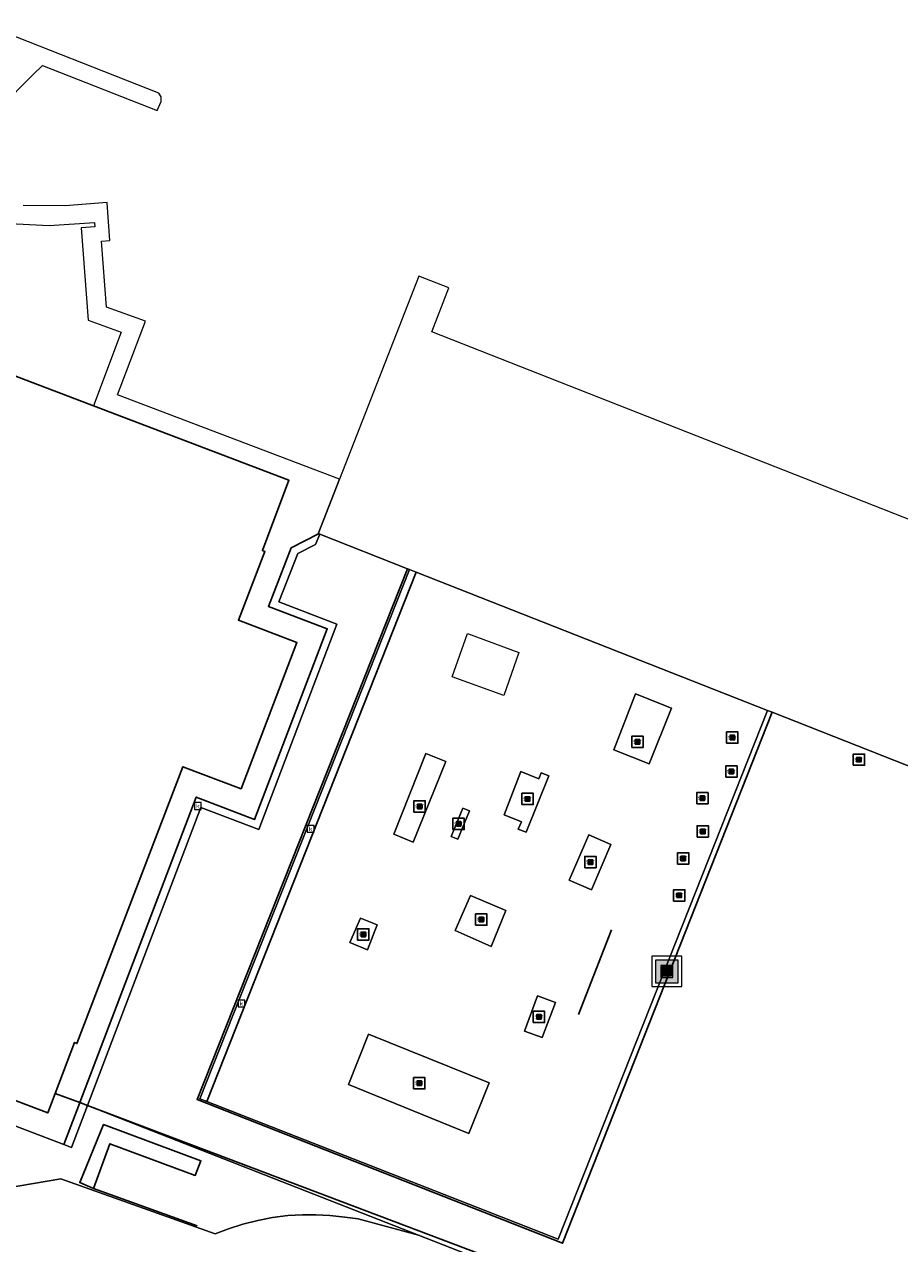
# Model space of a CAD drawing. Header units: metres. Extents: x 197147 to 199131, y 355511 to 356703.
# Tile 194 of 225: x 198532 to 198590, y 356198 to 356278. Entities that reach past the tile are written whole.
import ezdxf
from ezdxf.enums import TextEntityAlignment as Align

# ---------------------------------------------------------------- set-up
doc = ezdxf.new("R2010")
doc.units = ezdxf.units.M
for name, color, linetype, lineweight in [('B-WE-GR-GRAS_KRUIDENRIJK-G', 252, 'Continuous', 18), ('B-WE-RI-GWA_KOLK-S', 252, 'Continuous', 25), ('B-WE-VH-VERHARDING_ASFALT-G', 252, 'Continuous', 18), ('B-WE-VH-VERHARDING_BETONSTRAATSTEEN-G', 252, 'Continuous', 18), ('B-WE-VH-VERHARDING_TEGEL-G', 252, 'Continuous', 18)]:
    doc.layers.add(name, color=color, linetype=linetype, lineweight=lineweight)
for name, color, linetype in [('B-WE-IE-MEUBILAIR_WEGMEUBILAIR-S', 252, 'Continuous'), ('B-WE-IE-MEUBILAIR_WEGMEUBILAIR-S @ 0.05', 252, 'Continuous'), ('B-WE-IE-MEUBILAIR_WEGMEUBILAIR-S @ 0.1', 252, 'Continuous'), ('B-WE-IE-MEUBILAIR_WEGMEUBILAIR-S @ 0.2', 252, 'Continuous'), ('B-WE-IE-MEUBILAIR_WEGMEUBILAIR-S @ 0.5 (1)', 252, 'Continuous'), ('B-WE-IE-MEUBILAIR_WEGMEUBILAIR-S @ 0.5 (2)', 252, 'Continuous'), ('B-WE-IE-TERREINAFSCHEIDING_KUNSTMATIG_HEKWERK-G', 252, 'IE-TERREINAFSCHEIDING-KUNSTMATIG'), ('B-WE-IE-TERREINAFSCHEIDING_KUNSTMATIG_MUUR-G', 252, 'IE-TERREINAFSCHEIDING-KUNSTMATIG-DICHT'), ('B-WE-OG-BEBOUWING-GV', 252, 'Continuous'), ('B-WE-VH-GOOT-G', 253, 'Continuous')]:
    doc.layers.add(name, color=color, linetype=linetype)
doc.styles.add('NLCS-ISO', font='NLCS-ISO.ttf')
doc.styles.add('NLCS-ISO-M-T18', font='NLCS-ISO.ttf', dxfattribs={"height": 1.8})
doc.linetypes.add('IE-TERREINAFSCHEIDING-KUNSTMATIG', pattern='A,4,[82,NLCS.SHX,S=0.75,R=90,X=0,Y=0],4,-2', length=10)
doc.linetypes.add('IE-TERREINAFSCHEIDING-KUNSTMATIG-DICHT', pattern='A,8,-1,[82,NLCS.SHX,S=0.75,R=90,X=0,Y=0],-1', length=10)

# ---------------------------------------------------------------- blocks, each defined once
blk = doc.blocks.new('SIE-WEG_AFVALBAK-SO')
at = {"linetype": 'ByBlock', "lineweight": 18}
h = blk.add_hatch(color=0, dxfattribs=at)
h.dxf.hatch_style = 1
h.paths.add_polyline_path([(-1.5, -1.5), (1.5, -1.5), (1.5, 1.5), (-1.5, 1.5)])
at = {"color": 0, "linetype": 'ByBlock', "lineweight": 18}
for points in [[(-2, -2), (2, -2), (2, 2), (-2, 2)], [(-1.5, -1.5), (1.5, -1.5), (1.5, 1.5), (-1.5, 1.5)]]:
    blk.add_lwpolyline(points, close=True, dxfattribs=at)
blk = doc.blocks.new('*U759')
at = {"layer": 'B-WE-IE-MEUBILAIR_WEGMEUBILAIR-S @ 0.05', "xscale": 0.05, "yscale": 0.05, "zscale": 0.05}
blk.add_blockref('SIE-WEG_AFVALBAK-SO', (198574.14, 356215.562), dxfattribs=at)
at = {"layer": 'B-WE-IE-MEUBILAIR_WEGMEUBILAIR-S @ 0.1', "xscale": 0.1, "yscale": 0.1, "zscale": 0.1}
blk.add_blockref('SIE-WEG_AFVALBAK-SO', (198574.14, 356215.562), dxfattribs=at)
at = {"layer": 'B-WE-IE-MEUBILAIR_WEGMEUBILAIR-S @ 0.2', "xscale": 0.2, "yscale": 0.2, "zscale": 0.2}
blk.add_blockref('SIE-WEG_AFVALBAK-SO', (198574.14, 356215.562), dxfattribs=at)
at = {"layer": 'B-WE-IE-MEUBILAIR_WEGMEUBILAIR-S @ 0.5 (1)', "xscale": 0.5, "yscale": 0.5, "zscale": 0.5}
blk.add_blockref('SIE-WEG_AFVALBAK-SO', (198574.14, 356215.562), dxfattribs=at)
at = {"layer": 'B-WE-IE-MEUBILAIR_WEGMEUBILAIR-S @ 0.5 (2)', "xscale": 0.5, "yscale": 0.5, "zscale": 0.5}
blk.add_blockref('SIE-WEG_AFVALBAK-SO', (198574.14, 356215.562), dxfattribs=at)
blk = doc.blocks.new('BGT-KOLK-SO')
at = {"color": 0, "linetype": 'ByBlock', "lineweight": 18}
blk.add_lwpolyline([(-0.045, -0.045), (0.045, -0.045), (0.045, 0.045), (-0.045, 0.045)], close=True, dxfattribs=at)
at = {"color": 0, "linetype": 'ByBlock', "lineweight": 18, "style": 'NLCS-ISO-M-T18'}
blk.add_text('k', height=0.06, dxfattribs=at).set_placement((0, 0), align=Align.MIDDLE_CENTER)
blk = doc.blocks.new('SIE-WEG_SPEELTOESTEL-SO')
at = {"flags": 128}
blk.add_lwpolyline([(-0.75, -0.75), (0.75, -0.75), (0.75, 0.75), (-0.75, 0.75)], close=True, dxfattribs=at)
at = {"style": 'NLCS-ISO'}
blk.add_text('SPT', height=0.45, dxfattribs=at).set_placement((0, 0), align=Align.MIDDLE_CENTER)
blk = doc.blocks.new('*U1372')
at = {"layer": 'B-WE-IE-MEUBILAIR_WEGMEUBILAIR-S @ 0.05', "xscale": 0.05, "yscale": 0.05, "zscale": 0.05}
blk.add_blockref('SIE-WEG_SPEELTOESTEL-SO', (198557.763, 356226.492), dxfattribs=at)
at = {"layer": 'B-WE-IE-MEUBILAIR_WEGMEUBILAIR-S @ 0.1', "xscale": 0.1, "yscale": 0.1, "zscale": 0.1}
blk.add_blockref('SIE-WEG_SPEELTOESTEL-SO', (198557.763, 356226.492), dxfattribs=at)
at = {"layer": 'B-WE-IE-MEUBILAIR_WEGMEUBILAIR-S @ 0.2', "xscale": 0.2, "yscale": 0.2, "zscale": 0.2}
blk.add_blockref('SIE-WEG_SPEELTOESTEL-SO', (198557.763, 356226.492), dxfattribs=at)
at = {"layer": 'B-WE-IE-MEUBILAIR_WEGMEUBILAIR-S @ 0.5 (1)', "xscale": 0.5, "yscale": 0.5, "zscale": 0.5}
blk.add_blockref('SIE-WEG_SPEELTOESTEL-SO', (198557.763, 356226.492), dxfattribs=at)
at = {"layer": 'B-WE-IE-MEUBILAIR_WEGMEUBILAIR-S @ 0.5 (2)', "xscale": 0.5, "yscale": 0.5, "zscale": 0.5}
blk.add_blockref('SIE-WEG_SPEELTOESTEL-SO', (198557.763, 356226.492), dxfattribs=at)
blk = doc.blocks.new('*U1376')
at = {"layer": 'B-WE-IE-MEUBILAIR_WEGMEUBILAIR-S @ 0.05', "xscale": 0.05, "yscale": 0.05, "zscale": 0.05}
blk.add_blockref('SIE-WEG_SPEELTOESTEL-SO', (198586.863, 356229.592), dxfattribs=at)
at = {"layer": 'B-WE-IE-MEUBILAIR_WEGMEUBILAIR-S @ 0.1', "xscale": 0.1, "yscale": 0.1, "zscale": 0.1}
blk.add_blockref('SIE-WEG_SPEELTOESTEL-SO', (198586.863, 356229.592), dxfattribs=at)
at = {"layer": 'B-WE-IE-MEUBILAIR_WEGMEUBILAIR-S @ 0.2', "xscale": 0.2, "yscale": 0.2, "zscale": 0.2}
blk.add_blockref('SIE-WEG_SPEELTOESTEL-SO', (198586.863, 356229.592), dxfattribs=at)
at = {"layer": 'B-WE-IE-MEUBILAIR_WEGMEUBILAIR-S @ 0.5 (1)', "xscale": 0.5, "yscale": 0.5, "zscale": 0.5}
blk.add_blockref('SIE-WEG_SPEELTOESTEL-SO', (198586.863, 356229.592), dxfattribs=at)
at = {"layer": 'B-WE-IE-MEUBILAIR_WEGMEUBILAIR-S @ 0.5 (2)', "xscale": 0.5, "yscale": 0.5, "zscale": 0.5}
blk.add_blockref('SIE-WEG_SPEELTOESTEL-SO', (198586.863, 356229.592), dxfattribs=at)
blk = doc.blocks.new('*U1377')
at = {"layer": 'B-WE-IE-MEUBILAIR_WEGMEUBILAIR-S @ 0.05', "xscale": 0.05, "yscale": 0.05, "zscale": 0.05}
blk.add_blockref('SIE-WEG_SPEELTOESTEL-SO', (198561.85, 356218.997), dxfattribs=at)
at = {"layer": 'B-WE-IE-MEUBILAIR_WEGMEUBILAIR-S @ 0.1', "xscale": 0.1, "yscale": 0.1, "zscale": 0.1}
blk.add_blockref('SIE-WEG_SPEELTOESTEL-SO', (198561.85, 356218.997), dxfattribs=at)
at = {"layer": 'B-WE-IE-MEUBILAIR_WEGMEUBILAIR-S @ 0.2', "xscale": 0.2, "yscale": 0.2, "zscale": 0.2}
blk.add_blockref('SIE-WEG_SPEELTOESTEL-SO', (198561.85, 356218.997), dxfattribs=at)
at = {"layer": 'B-WE-IE-MEUBILAIR_WEGMEUBILAIR-S @ 0.5 (1)', "xscale": 0.5, "yscale": 0.5, "zscale": 0.5}
blk.add_blockref('SIE-WEG_SPEELTOESTEL-SO', (198561.85, 356218.997), dxfattribs=at)
at = {"layer": 'B-WE-IE-MEUBILAIR_WEGMEUBILAIR-S @ 0.5 (2)', "xscale": 0.5, "yscale": 0.5, "zscale": 0.5}
blk.add_blockref('SIE-WEG_SPEELTOESTEL-SO', (198561.85, 356218.997), dxfattribs=at)
blk = doc.blocks.new('*U1379')
at = {"layer": 'B-WE-IE-MEUBILAIR_WEGMEUBILAIR-S @ 0.05', "xscale": 0.05, "yscale": 0.05, "zscale": 0.05}
blk.add_blockref('SIE-WEG_SPEELTOESTEL-SO', (198557.741, 356208.153), dxfattribs=at)
at = {"layer": 'B-WE-IE-MEUBILAIR_WEGMEUBILAIR-S @ 0.1', "xscale": 0.1, "yscale": 0.1, "zscale": 0.1}
blk.add_blockref('SIE-WEG_SPEELTOESTEL-SO', (198557.741, 356208.153), dxfattribs=at)
at = {"layer": 'B-WE-IE-MEUBILAIR_WEGMEUBILAIR-S @ 0.2', "xscale": 0.2, "yscale": 0.2, "zscale": 0.2}
blk.add_blockref('SIE-WEG_SPEELTOESTEL-SO', (198557.741, 356208.153), dxfattribs=at)
at = {"layer": 'B-WE-IE-MEUBILAIR_WEGMEUBILAIR-S @ 0.5 (1)', "xscale": 0.5, "yscale": 0.5, "zscale": 0.5}
blk.add_blockref('SIE-WEG_SPEELTOESTEL-SO', (198557.741, 356208.153), dxfattribs=at)
at = {"layer": 'B-WE-IE-MEUBILAIR_WEGMEUBILAIR-S @ 0.5 (2)', "xscale": 0.5, "yscale": 0.5, "zscale": 0.5}
blk.add_blockref('SIE-WEG_SPEELTOESTEL-SO', (198557.741, 356208.153), dxfattribs=at)
blk = doc.blocks.new('*U1380')
at = {"layer": 'B-WE-IE-MEUBILAIR_WEGMEUBILAIR-S @ 0.05', "xscale": 0.05, "yscale": 0.05, "zscale": 0.05}
blk.add_blockref('SIE-WEG_SPEELTOESTEL-SO', (198569.079, 356222.801), dxfattribs=at)
at = {"layer": 'B-WE-IE-MEUBILAIR_WEGMEUBILAIR-S @ 0.1', "xscale": 0.1, "yscale": 0.1, "zscale": 0.1}
blk.add_blockref('SIE-WEG_SPEELTOESTEL-SO', (198569.079, 356222.801), dxfattribs=at)
at = {"layer": 'B-WE-IE-MEUBILAIR_WEGMEUBILAIR-S @ 0.2', "xscale": 0.2, "yscale": 0.2, "zscale": 0.2}
blk.add_blockref('SIE-WEG_SPEELTOESTEL-SO', (198569.079, 356222.801), dxfattribs=at)
at = {"layer": 'B-WE-IE-MEUBILAIR_WEGMEUBILAIR-S @ 0.5 (1)', "xscale": 0.5, "yscale": 0.5, "zscale": 0.5}
blk.add_blockref('SIE-WEG_SPEELTOESTEL-SO', (198569.079, 356222.801), dxfattribs=at)
at = {"layer": 'B-WE-IE-MEUBILAIR_WEGMEUBILAIR-S @ 0.5 (2)', "xscale": 0.5, "yscale": 0.5, "zscale": 0.5}
blk.add_blockref('SIE-WEG_SPEELTOESTEL-SO', (198569.079, 356222.801), dxfattribs=at)
blk = doc.blocks.new('*U1381')
at = {"layer": 'B-WE-IE-MEUBILAIR_WEGMEUBILAIR-S @ 0.05', "xscale": 0.05, "yscale": 0.05, "zscale": 0.05}
blk.add_blockref('SIE-WEG_SPEELTOESTEL-SO', (198554.033, 356218.012), dxfattribs=at)
at = {"layer": 'B-WE-IE-MEUBILAIR_WEGMEUBILAIR-S @ 0.1', "xscale": 0.1, "yscale": 0.1, "zscale": 0.1}
blk.add_blockref('SIE-WEG_SPEELTOESTEL-SO', (198554.033, 356218.012), dxfattribs=at)
at = {"layer": 'B-WE-IE-MEUBILAIR_WEGMEUBILAIR-S @ 0.2', "xscale": 0.2, "yscale": 0.2, "zscale": 0.2}
blk.add_blockref('SIE-WEG_SPEELTOESTEL-SO', (198554.033, 356218.012), dxfattribs=at)
at = {"layer": 'B-WE-IE-MEUBILAIR_WEGMEUBILAIR-S @ 0.5 (1)', "xscale": 0.5, "yscale": 0.5, "zscale": 0.5}
blk.add_blockref('SIE-WEG_SPEELTOESTEL-SO', (198554.033, 356218.012), dxfattribs=at)
at = {"layer": 'B-WE-IE-MEUBILAIR_WEGMEUBILAIR-S @ 0.5 (2)', "xscale": 0.5, "yscale": 0.5, "zscale": 0.5}
blk.add_blockref('SIE-WEG_SPEELTOESTEL-SO', (198554.033, 356218.012), dxfattribs=at)
blk = doc.blocks.new('*U1382')
at = {"layer": 'B-WE-IE-MEUBILAIR_WEGMEUBILAIR-S @ 0.05', "xscale": 0.05, "yscale": 0.05, "zscale": 0.05}
blk.add_blockref('SIE-WEG_SPEELTOESTEL-SO', (198586.863, 356229.592), dxfattribs=at)
at = {"layer": 'B-WE-IE-MEUBILAIR_WEGMEUBILAIR-S @ 0.1', "xscale": 0.1, "yscale": 0.1, "zscale": 0.1}
blk.add_blockref('SIE-WEG_SPEELTOESTEL-SO', (198586.863, 356229.592), dxfattribs=at)
at = {"layer": 'B-WE-IE-MEUBILAIR_WEGMEUBILAIR-S @ 0.2', "xscale": 0.2, "yscale": 0.2, "zscale": 0.2}
blk.add_blockref('SIE-WEG_SPEELTOESTEL-SO', (198586.863, 356229.592), dxfattribs=at)
at = {"layer": 'B-WE-IE-MEUBILAIR_WEGMEUBILAIR-S @ 0.5 (1)', "xscale": 0.5, "yscale": 0.5, "zscale": 0.5}
blk.add_blockref('SIE-WEG_SPEELTOESTEL-SO', (198586.863, 356229.592), dxfattribs=at)
at = {"layer": 'B-WE-IE-MEUBILAIR_WEGMEUBILAIR-S @ 0.5 (2)', "xscale": 0.5, "yscale": 0.5, "zscale": 0.5}
blk.add_blockref('SIE-WEG_SPEELTOESTEL-SO', (198586.863, 356229.592), dxfattribs=at)
blk = doc.blocks.new('*U1384')
at = {"layer": 'B-WE-IE-MEUBILAIR_WEGMEUBILAIR-S @ 0.05', "xscale": 0.05, "yscale": 0.05, "zscale": 0.05}
blk.add_blockref('SIE-WEG_SPEELTOESTEL-SO', (198574.96, 356220.599), dxfattribs=at)
at = {"layer": 'B-WE-IE-MEUBILAIR_WEGMEUBILAIR-S @ 0.1', "xscale": 0.1, "yscale": 0.1, "zscale": 0.1}
blk.add_blockref('SIE-WEG_SPEELTOESTEL-SO', (198574.96, 356220.599), dxfattribs=at)
at = {"layer": 'B-WE-IE-MEUBILAIR_WEGMEUBILAIR-S @ 0.2', "xscale": 0.2, "yscale": 0.2, "zscale": 0.2}
blk.add_blockref('SIE-WEG_SPEELTOESTEL-SO', (198574.96, 356220.599), dxfattribs=at)
at = {"layer": 'B-WE-IE-MEUBILAIR_WEGMEUBILAIR-S @ 0.5 (1)', "xscale": 0.5, "yscale": 0.5, "zscale": 0.5}
blk.add_blockref('SIE-WEG_SPEELTOESTEL-SO', (198574.96, 356220.599), dxfattribs=at)
at = {"layer": 'B-WE-IE-MEUBILAIR_WEGMEUBILAIR-S @ 0.5 (2)', "xscale": 0.5, "yscale": 0.5, "zscale": 0.5}
blk.add_blockref('SIE-WEG_SPEELTOESTEL-SO', (198574.96, 356220.599), dxfattribs=at)
blk = doc.blocks.new('*U1385')
at = {"layer": 'B-WE-IE-MEUBILAIR_WEGMEUBILAIR-S @ 0.05', "xscale": 0.05, "yscale": 0.05, "zscale": 0.05}
blk.add_blockref('SIE-WEG_SPEELTOESTEL-SO', (198576.523, 356224.836), dxfattribs=at)
at = {"layer": 'B-WE-IE-MEUBILAIR_WEGMEUBILAIR-S @ 0.1', "xscale": 0.1, "yscale": 0.1, "zscale": 0.1}
blk.add_blockref('SIE-WEG_SPEELTOESTEL-SO', (198576.523, 356224.836), dxfattribs=at)
at = {"layer": 'B-WE-IE-MEUBILAIR_WEGMEUBILAIR-S @ 0.2', "xscale": 0.2, "yscale": 0.2, "zscale": 0.2}
blk.add_blockref('SIE-WEG_SPEELTOESTEL-SO', (198576.523, 356224.836), dxfattribs=at)
at = {"layer": 'B-WE-IE-MEUBILAIR_WEGMEUBILAIR-S @ 0.5 (1)', "xscale": 0.5, "yscale": 0.5, "zscale": 0.5}
blk.add_blockref('SIE-WEG_SPEELTOESTEL-SO', (198576.523, 356224.836), dxfattribs=at)
at = {"layer": 'B-WE-IE-MEUBILAIR_WEGMEUBILAIR-S @ 0.5 (2)', "xscale": 0.5, "yscale": 0.5, "zscale": 0.5}
blk.add_blockref('SIE-WEG_SPEELTOESTEL-SO', (198576.523, 356224.836), dxfattribs=at)
blk = doc.blocks.new('*U1386')
at = {"layer": 'B-WE-IE-MEUBILAIR_WEGMEUBILAIR-S @ 0.05', "xscale": 0.05, "yscale": 0.05, "zscale": 0.05}
blk.add_blockref('SIE-WEG_SPEELTOESTEL-SO', (198572.193, 356230.773), dxfattribs=at)
at = {"layer": 'B-WE-IE-MEUBILAIR_WEGMEUBILAIR-S @ 0.1', "xscale": 0.1, "yscale": 0.1, "zscale": 0.1}
blk.add_blockref('SIE-WEG_SPEELTOESTEL-SO', (198572.193, 356230.773), dxfattribs=at)
at = {"layer": 'B-WE-IE-MEUBILAIR_WEGMEUBILAIR-S @ 0.2', "xscale": 0.2, "yscale": 0.2, "zscale": 0.2}
blk.add_blockref('SIE-WEG_SPEELTOESTEL-SO', (198572.193, 356230.773), dxfattribs=at)
at = {"layer": 'B-WE-IE-MEUBILAIR_WEGMEUBILAIR-S @ 0.5 (1)', "xscale": 0.5, "yscale": 0.5, "zscale": 0.5}
blk.add_blockref('SIE-WEG_SPEELTOESTEL-SO', (198572.193, 356230.773), dxfattribs=at)
at = {"layer": 'B-WE-IE-MEUBILAIR_WEGMEUBILAIR-S @ 0.5 (2)', "xscale": 0.5, "yscale": 0.5, "zscale": 0.5}
blk.add_blockref('SIE-WEG_SPEELTOESTEL-SO', (198572.193, 356230.773), dxfattribs=at)
blk = doc.blocks.new('*U1387')
at = {"layer": 'B-WE-IE-MEUBILAIR_WEGMEUBILAIR-S @ 0.05', "xscale": 0.05, "yscale": 0.05, "zscale": 0.05}
blk.add_blockref('SIE-WEG_SPEELTOESTEL-SO', (198578.415, 356228.804), dxfattribs=at)
at = {"layer": 'B-WE-IE-MEUBILAIR_WEGMEUBILAIR-S @ 0.1', "xscale": 0.1, "yscale": 0.1, "zscale": 0.1}
blk.add_blockref('SIE-WEG_SPEELTOESTEL-SO', (198578.415, 356228.804), dxfattribs=at)
at = {"layer": 'B-WE-IE-MEUBILAIR_WEGMEUBILAIR-S @ 0.2', "xscale": 0.2, "yscale": 0.2, "zscale": 0.2}
blk.add_blockref('SIE-WEG_SPEELTOESTEL-SO', (198578.415, 356228.804), dxfattribs=at)
at = {"layer": 'B-WE-IE-MEUBILAIR_WEGMEUBILAIR-S @ 0.5 (1)', "xscale": 0.5, "yscale": 0.5, "zscale": 0.5}
blk.add_blockref('SIE-WEG_SPEELTOESTEL-SO', (198578.415, 356228.804), dxfattribs=at)
at = {"layer": 'B-WE-IE-MEUBILAIR_WEGMEUBILAIR-S @ 0.5 (2)', "xscale": 0.5, "yscale": 0.5, "zscale": 0.5}
blk.add_blockref('SIE-WEG_SPEELTOESTEL-SO', (198578.415, 356228.804), dxfattribs=at)
blk = doc.blocks.new('*U1388')
at = {"layer": 'B-WE-IE-MEUBILAIR_WEGMEUBILAIR-S @ 0.05', "xscale": 0.05, "yscale": 0.05, "zscale": 0.05}
blk.add_blockref('SIE-WEG_SPEELTOESTEL-SO', (198560.345, 356225.335), dxfattribs=at)
at = {"layer": 'B-WE-IE-MEUBILAIR_WEGMEUBILAIR-S @ 0.1', "xscale": 0.1, "yscale": 0.1, "zscale": 0.1}
blk.add_blockref('SIE-WEG_SPEELTOESTEL-SO', (198560.345, 356225.335), dxfattribs=at)
at = {"layer": 'B-WE-IE-MEUBILAIR_WEGMEUBILAIR-S @ 0.2', "xscale": 0.2, "yscale": 0.2, "zscale": 0.2}
blk.add_blockref('SIE-WEG_SPEELTOESTEL-SO', (198560.345, 356225.335), dxfattribs=at)
at = {"layer": 'B-WE-IE-MEUBILAIR_WEGMEUBILAIR-S @ 0.5 (1)', "xscale": 0.5, "yscale": 0.5, "zscale": 0.5}
blk.add_blockref('SIE-WEG_SPEELTOESTEL-SO', (198560.345, 356225.335), dxfattribs=at)
at = {"layer": 'B-WE-IE-MEUBILAIR_WEGMEUBILAIR-S @ 0.5 (2)', "xscale": 0.5, "yscale": 0.5, "zscale": 0.5}
blk.add_blockref('SIE-WEG_SPEELTOESTEL-SO', (198560.345, 356225.335), dxfattribs=at)
blk = doc.blocks.new('*U1389')
at = {"layer": 'B-WE-IE-MEUBILAIR_WEGMEUBILAIR-S @ 0.05', "xscale": 0.05, "yscale": 0.05, "zscale": 0.05}
blk.add_blockref('SIE-WEG_SPEELTOESTEL-SO', (198575.223, 356223.046), dxfattribs=at)
at = {"layer": 'B-WE-IE-MEUBILAIR_WEGMEUBILAIR-S @ 0.1', "xscale": 0.1, "yscale": 0.1, "zscale": 0.1}
blk.add_blockref('SIE-WEG_SPEELTOESTEL-SO', (198575.223, 356223.046), dxfattribs=at)
at = {"layer": 'B-WE-IE-MEUBILAIR_WEGMEUBILAIR-S @ 0.2', "xscale": 0.2, "yscale": 0.2, "zscale": 0.2}
blk.add_blockref('SIE-WEG_SPEELTOESTEL-SO', (198575.223, 356223.046), dxfattribs=at)
at = {"layer": 'B-WE-IE-MEUBILAIR_WEGMEUBILAIR-S @ 0.5 (1)', "xscale": 0.5, "yscale": 0.5, "zscale": 0.5}
blk.add_blockref('SIE-WEG_SPEELTOESTEL-SO', (198575.223, 356223.046), dxfattribs=at)
at = {"layer": 'B-WE-IE-MEUBILAIR_WEGMEUBILAIR-S @ 0.5 (2)', "xscale": 0.5, "yscale": 0.5, "zscale": 0.5}
blk.add_blockref('SIE-WEG_SPEELTOESTEL-SO', (198575.223, 356223.046), dxfattribs=at)
blk = doc.blocks.new('*U1390')
at = {"layer": 'B-WE-IE-MEUBILAIR_WEGMEUBILAIR-S @ 0.05', "xscale": 0.05, "yscale": 0.05, "zscale": 0.05}
blk.add_blockref('SIE-WEG_SPEELTOESTEL-SO', (198565.668, 356212.547), dxfattribs=at)
at = {"layer": 'B-WE-IE-MEUBILAIR_WEGMEUBILAIR-S @ 0.1', "xscale": 0.1, "yscale": 0.1, "zscale": 0.1}
blk.add_blockref('SIE-WEG_SPEELTOESTEL-SO', (198565.668, 356212.547), dxfattribs=at)
at = {"layer": 'B-WE-IE-MEUBILAIR_WEGMEUBILAIR-S @ 0.2', "xscale": 0.2, "yscale": 0.2, "zscale": 0.2}
blk.add_blockref('SIE-WEG_SPEELTOESTEL-SO', (198565.668, 356212.547), dxfattribs=at)
at = {"layer": 'B-WE-IE-MEUBILAIR_WEGMEUBILAIR-S @ 0.5 (1)', "xscale": 0.5, "yscale": 0.5, "zscale": 0.5}
blk.add_blockref('SIE-WEG_SPEELTOESTEL-SO', (198565.668, 356212.547), dxfattribs=at)
at = {"layer": 'B-WE-IE-MEUBILAIR_WEGMEUBILAIR-S @ 0.5 (2)', "xscale": 0.5, "yscale": 0.5, "zscale": 0.5}
blk.add_blockref('SIE-WEG_SPEELTOESTEL-SO', (198565.668, 356212.547), dxfattribs=at)
blk = doc.blocks.new('*U1391')
at = {"layer": 'B-WE-IE-MEUBILAIR_WEGMEUBILAIR-S @ 0.05', "xscale": 0.05, "yscale": 0.05, "zscale": 0.05}
blk.add_blockref('SIE-WEG_SPEELTOESTEL-SO', (198578.478, 356231.056), dxfattribs=at)
at = {"layer": 'B-WE-IE-MEUBILAIR_WEGMEUBILAIR-S @ 0.1', "xscale": 0.1, "yscale": 0.1, "zscale": 0.1}
blk.add_blockref('SIE-WEG_SPEELTOESTEL-SO', (198578.478, 356231.056), dxfattribs=at)
at = {"layer": 'B-WE-IE-MEUBILAIR_WEGMEUBILAIR-S @ 0.2', "xscale": 0.2, "yscale": 0.2, "zscale": 0.2}
blk.add_blockref('SIE-WEG_SPEELTOESTEL-SO', (198578.478, 356231.056), dxfattribs=at)
at = {"layer": 'B-WE-IE-MEUBILAIR_WEGMEUBILAIR-S @ 0.5 (1)', "xscale": 0.5, "yscale": 0.5, "zscale": 0.5}
blk.add_blockref('SIE-WEG_SPEELTOESTEL-SO', (198578.478, 356231.056), dxfattribs=at)
at = {"layer": 'B-WE-IE-MEUBILAIR_WEGMEUBILAIR-S @ 0.5 (2)', "xscale": 0.5, "yscale": 0.5, "zscale": 0.5}
blk.add_blockref('SIE-WEG_SPEELTOESTEL-SO', (198578.478, 356231.056), dxfattribs=at)
blk = doc.blocks.new('*U1392')
at = {"layer": 'B-WE-IE-MEUBILAIR_WEGMEUBILAIR-S @ 0.05', "xscale": 0.05, "yscale": 0.05, "zscale": 0.05}
blk.add_blockref('SIE-WEG_SPEELTOESTEL-SO', (198576.495, 356227.038), dxfattribs=at)
at = {"layer": 'B-WE-IE-MEUBILAIR_WEGMEUBILAIR-S @ 0.1', "xscale": 0.1, "yscale": 0.1, "zscale": 0.1}
blk.add_blockref('SIE-WEG_SPEELTOESTEL-SO', (198576.495, 356227.038), dxfattribs=at)
at = {"layer": 'B-WE-IE-MEUBILAIR_WEGMEUBILAIR-S @ 0.2', "xscale": 0.2, "yscale": 0.2, "zscale": 0.2}
blk.add_blockref('SIE-WEG_SPEELTOESTEL-SO', (198576.495, 356227.038), dxfattribs=at)
at = {"layer": 'B-WE-IE-MEUBILAIR_WEGMEUBILAIR-S @ 0.5 (1)', "xscale": 0.5, "yscale": 0.5, "zscale": 0.5}
blk.add_blockref('SIE-WEG_SPEELTOESTEL-SO', (198576.495, 356227.038), dxfattribs=at)
at = {"layer": 'B-WE-IE-MEUBILAIR_WEGMEUBILAIR-S @ 0.5 (2)', "xscale": 0.5, "yscale": 0.5, "zscale": 0.5}
blk.add_blockref('SIE-WEG_SPEELTOESTEL-SO', (198576.495, 356227.038), dxfattribs=at)
blk = doc.blocks.new('*U1393')
at = {"layer": 'B-WE-IE-MEUBILAIR_WEGMEUBILAIR-S @ 0.05', "xscale": 0.05, "yscale": 0.05, "zscale": 0.05}
blk.add_blockref('SIE-WEG_SPEELTOESTEL-SO', (198564.911, 356226.986), dxfattribs=at)
at = {"layer": 'B-WE-IE-MEUBILAIR_WEGMEUBILAIR-S @ 0.1', "xscale": 0.1, "yscale": 0.1, "zscale": 0.1}
blk.add_blockref('SIE-WEG_SPEELTOESTEL-SO', (198564.911, 356226.986), dxfattribs=at)
at = {"layer": 'B-WE-IE-MEUBILAIR_WEGMEUBILAIR-S @ 0.2', "xscale": 0.2, "yscale": 0.2, "zscale": 0.2}
blk.add_blockref('SIE-WEG_SPEELTOESTEL-SO', (198564.911, 356226.986), dxfattribs=at)
at = {"layer": 'B-WE-IE-MEUBILAIR_WEGMEUBILAIR-S @ 0.5 (1)', "xscale": 0.5, "yscale": 0.5, "zscale": 0.5}
blk.add_blockref('SIE-WEG_SPEELTOESTEL-SO', (198564.911, 356226.986), dxfattribs=at)
at = {"layer": 'B-WE-IE-MEUBILAIR_WEGMEUBILAIR-S @ 0.5 (2)', "xscale": 0.5, "yscale": 0.5, "zscale": 0.5}
blk.add_blockref('SIE-WEG_SPEELTOESTEL-SO', (198564.911, 356226.986), dxfattribs=at)

msp = doc.modelspace()

# ---------------------------------------------------------------- linework, layer by layer
at = {"layer": 'B-WE-GR-GRAS_KRUIDENRIJK-G', "ltscale": 0.2, "flags": 128}
for points in [[(198591.085, 356187.626), (198599.096, 356231.533), (198595.293, 356233.038), (198593.27, 356227.949), (198581.123, 356232.729), (198580.816, 356232.85), (198566.937, 356197.812), (198543.655, 356206.937), (198543.207, 356207.109), (198557.087, 356242.187), (198556.954, 356242.239), (198551.143, 356244.526), (198550.867, 356243.852), (198549.692, 356243.264), (198548.426, 356240.043), (198552.287, 356238.569), (198547.116, 356224.958), (198543.26, 356226.415), (198535.759, 356206.67), (198557.679, 356198.091), (198566.662, 356194.575)], [(198528.53, 356200.881), (198533.982, 356201.813), (198544.21, 356198.172), (198545.104, 356198.511), (198546.05, 356198.802), (198547.037, 356199.055), (198548.026, 356199.251), (198549.027, 356199.378), (198550.004, 356199.431), (198550.88, 356199.43), (198551.815, 356199.378), (198552.798, 356199.28), (198553.684, 356199.16), (198557.679, 356198.091), (198535.759, 356206.67), (198534.704, 356203.893), (198534.191, 356204.089), (198527.634, 356206.588)]]:
    msp.add_lwpolyline(points, dxfattribs=at)
msp.add_lwpolyline([(198536.149, 356201.184), (198535.25, 356201.562), (198536.824, 356205.409), (198543.272, 356202.998), (198542.902, 356202.041), (198537.245, 356204.144), (198536.149, 356201.184)], close=True, dxfattribs=at)
at = {"layer": 'B-WE-IE-TERREINAFSCHEIDING_KUNSTMATIG_HEKWERK-G', "ltscale": 0.2, "flags": 128}
for points in [[(198581.123, 356232.729), (198567.223, 356197.544), (198543.024, 356207.067), (198556.954, 356242.239)], [(198568.288, 356212.696), (198570.475, 356218.318)], [(198533.622, 356207.479), (198535.248, 356206.863)], [(198535.248, 356206.863), (198535.759, 356206.67)], [(198535.759, 356206.67), (198587.01, 356187.27), (198589.335, 356186.086)]]:
    msp.add_lwpolyline(points, dxfattribs=at)
at = {"layer": 'B-WE-IE-TERREINAFSCHEIDING_KUNSTMATIG_MUUR-G', "ltscale": 0.2, "flags": 128}
msp.add_lwpolyline([(198543.272, 356202.998), (198536.824, 356205.409), (198535.25, 356201.562), (198536.149, 356201.184), (198537.245, 356204.144), (198542.902, 356202.041), (198543.272, 356202.998)], close=True, dxfattribs=at)
msp.add_lwpolyline([(198543.029, 356198.691), (198536.149, 356201.184)], dxfattribs=at)
at = {"layer": 'B-WE-OG-BEBOUWING-GV', "ltscale": 0.2, "flags": 128}
msp.add_lwpolyline([(198526.695, 356208.628), (198533.126, 356206.178), (198533.622, 356207.479), (198534.907, 356210.846), (198535.055, 356210.777), (198542.077, 356229.108), (198545.931, 356227.665), (198549.629, 356237.355), (198545.761, 356238.844), (198547.497, 356243.381), (198547.345, 356243.446), (198549.097, 356248.111), (198536.152, 356253.046), (198521.367, 356258.666)], dxfattribs=at)
at = {"layer": 'B-WE-VH-GOOT-G', "ltscale": 0.2, "flags": 128}
for points in [[(198535.248, 356206.863), (198542.966, 356227.113), (198546.823, 356225.626), (198551.643, 356238.266), (198547.757, 356239.74), (198549.249, 356243.639), (198551.056, 356244.56)], [(198543.655, 356206.937), (198557.532, 356242.012)], [(198534.191, 356204.089), (198535.228, 356206.81)], [(198535.228, 356206.81), (198535.248, 356206.863)]]:
    msp.add_lwpolyline(points, dxfattribs=at)
at = {"layer": 'B-WE-VH-VERHARDING_ASFALT-G', "ltscale": 0.2, "flags": 128}
for points in [[(198580.816, 356232.85), (198557.532, 356242.012), (198543.655, 356206.937), (198566.937, 356197.812), (198580.816, 356232.85)], [(198563.334, 356233.835), (198559.921, 356235.076), (198560.928, 356237.943), (198564.332, 356236.689), (198563.334, 356233.835)], [(198570.63, 356230.242), (198572.065, 356233.961), (198574.456, 356232.996), (198572.979, 356229.323), (198570.63, 356230.242)], [(198570.63, 356230.242), (198572.979, 356229.323), (198574.456, 356232.996), (198572.065, 356233.961), (198570.63, 356230.242)], [(198558.174, 356230.002), (198556.046, 356224.66), (198557.343, 356224.121), (198559.498, 356229.462), (198558.174, 356230.002)], [(198558.174, 356230.002), (198559.498, 356229.462), (198557.343, 356224.121), (198556.046, 356224.66), (198558.174, 356230.002)], [(198564.815, 356224.777), (198564.298, 356224.991), (198564.518, 356225.482), (198563.364, 356225.938), (198564.463, 356228.799), (198565.659, 356228.316), (198565.825, 356228.721), (198566.331, 356228.514), (198564.815, 356224.777)], [(198564.815, 356224.777), (198566.331, 356228.514), (198565.825, 356228.721), (198565.659, 356228.316), (198564.463, 356228.799), (198563.364, 356225.938), (198564.518, 356225.482), (198564.298, 356224.991), (198564.815, 356224.777)], [(198559.854, 356224.511), (198560.632, 356226.388), (198561.066, 356226.201), (198560.289, 356224.322), (198559.854, 356224.511)], [(198559.854, 356224.511), (198560.289, 356224.322), (198561.066, 356226.201), (198560.632, 356226.388), (198559.854, 356224.511)], [(198567.664, 356221.608), (198569.144, 356220.969), (198570.432, 356223.965), (198568.964, 356224.608), (198567.664, 356221.608)], [(198567.664, 356221.608), (198568.964, 356224.608), (198570.432, 356223.965), (198569.144, 356220.969), (198567.664, 356221.608)], [(198562.503, 356217.217), (198563.484, 356219.597), (198561.131, 356220.587), (198560.113, 356218.268), (198562.503, 356217.217)], [(198562.503, 356217.217), (198560.113, 356218.268), (198561.131, 356220.587), (198563.484, 356219.597), (198562.503, 356217.217)], [(198554.953, 356218.64), (198553.836, 356219.086), (198553.145, 356217.47), (198554.299, 356216.993), (198554.953, 356218.64)], [(198554.953, 356218.64), (198554.299, 356216.993), (198553.145, 356217.47), (198553.836, 356219.086), (198554.953, 356218.64)], [(198565.873, 356211.171), (198564.707, 356211.6), (198565.583, 356213.943), (198566.757, 356213.509), (198565.873, 356211.171)], [(198565.873, 356211.171), (198566.757, 356213.509), (198565.583, 356213.943), (198564.707, 356211.6), (198565.873, 356211.171)], [(198554.386, 356211.401), (198553.049, 356208.059), (198561.022, 356204.812), (198562.377, 356208.169), (198554.386, 356211.401)], [(198554.386, 356211.401), (198562.377, 356208.169), (198561.022, 356204.812), (198553.049, 356208.059), (198554.386, 356211.401)]]:
    msp.add_lwpolyline(points, close=True, dxfattribs=at)
at = {"layer": 'B-WE-VH-VERHARDING_BETONSTRAATSTEEN-G', "ltscale": 0.2, "flags": 128}
for points in [[(198599.096, 356231.533), (198600.283, 356238.039), (198597.661, 356237.292), (198597.079, 356237.535), (198598.901, 356242.075), (198558.581, 356257.933), (198559.702, 356260.862), (198557.717, 356261.643), (198552.659, 356248.691), (198552.464, 356248.191), (198551.047, 356244.564), (198551.056, 356244.56), (198551.143, 356244.526), (198556.954, 356242.239), (198557.087, 356242.187), (198557.532, 356242.012), (198580.816, 356232.85), (198581.123, 356232.729), (198593.27, 356227.949), (198595.293, 356233.038), (198599.096, 356231.533)], [(198535.248, 356206.863), (198535.759, 356206.67), (198543.26, 356226.415), (198547.116, 356224.958), (198552.287, 356238.569), (198548.426, 356240.043), (198549.692, 356243.264), (198550.867, 356243.852), (198551.143, 356244.526), (198551.056, 356244.56), (198549.249, 356243.639), (198547.757, 356239.74), (198551.643, 356238.266), (198546.823, 356225.626), (198542.966, 356227.113), (198535.248, 356206.863)], [(198557.532, 356242.012), (198557.087, 356242.187), (198543.207, 356207.109), (198543.655, 356206.937), (198557.532, 356242.012)], [(198534.191, 356204.089), (198534.704, 356203.893), (198535.759, 356206.67), (198535.248, 356206.863), (198535.228, 356206.81), (198534.191, 356204.089)]]:
    msp.add_lwpolyline(points, close=True, dxfattribs=at)
for points in [[(198527.634, 356206.588), (198534.191, 356204.089), (198535.228, 356206.81), (198535.248, 356206.863), (198533.622, 356207.479), (198533.126, 356206.178), (198526.695, 356208.628)], [(198566.662, 356194.575), (198557.679, 356198.091), (198553.684, 356199.16), (198552.798, 356199.28), (198551.815, 356199.378), (198550.88, 356199.43), (198550.004, 356199.431), (198549.027, 356199.378), (198548.026, 356199.251), (198547.037, 356199.055), (198546.05, 356198.802), (198545.104, 356198.511), (198544.21, 356198.172), (198533.982, 356201.813), (198528.53, 356200.881)]]:
    msp.add_lwpolyline(points, dxfattribs=at)
at = {"layer": 'B-WE-VH-VERHARDING_TEGEL-G', "ltscale": 0.2, "flags": 128}
for points in [[(198527.77, 356270.588), (198532.169, 356274.987), (198532.783, 356275.601), (198540.381, 356272.612), (198540.629, 356273.209), (198540.65, 356273.512), (198540.484, 356273.767), (198528.917, 356278.318)], [(198530.202, 356265.145), (198533.226, 356265.001), (198536.23, 356265.179), (198536.251, 356264.895), (198535.333, 356264.828), (198535.799, 356258.722), (198537.989, 356257.927), (198536.152, 356253.046), (198549.097, 356248.111), (198547.345, 356243.446), (198547.497, 356243.381), (198545.761, 356238.844), (198549.629, 356237.355), (198545.931, 356227.665), (198542.077, 356229.108), (198535.055, 356210.777), (198534.907, 356210.846), (198533.622, 356207.479), (198535.248, 356206.863), (198542.966, 356227.113), (198546.823, 356225.626), (198551.643, 356238.266), (198547.757, 356239.74), (198549.249, 356243.639), (198551.056, 356244.56), (198551.047, 356244.564), (198552.464, 356248.191), (198537.744, 356253.779), (198539.598, 356258.645), (198537.022, 356259.579), (198536.68, 356263.949), (198537.248, 356263.989), (198537.071, 356266.494), (198537.07, 356266.515), (198534.289, 356266.284), (198531.487, 356266.313)]]:
    msp.add_lwpolyline(points, dxfattribs=at)

# ---------------------------------------------------------------- block references
at = {"layer": 'B-WE-IE-MEUBILAIR_WEGMEUBILAIR-S'}
for name in ['*U1386', '*U1391', '*U1376', '*U1382', '*U1387', '*U1372', '*U1393', '*U1392', '*U1388', '*U1385', '*U1380', '*U1389', '*U1384', '*U1377', '*U1381', '*U759', '*U1390', '*U1379']:
    msp.add_blockref(name, (0, 0), dxfattribs=at)
at = {"layer": 'B-WE-RI-GWA_KOLK-S', "xscale": 5, "yscale": 5, "zscale": 5}
for p in [(198543.07, 356226.521), (198550.547, 356225.002), (198545.956, 356213.431)]:
    msp.add_blockref('BGT-KOLK-SO', p, dxfattribs=at)

doc.saveas('drawing.dxf')
